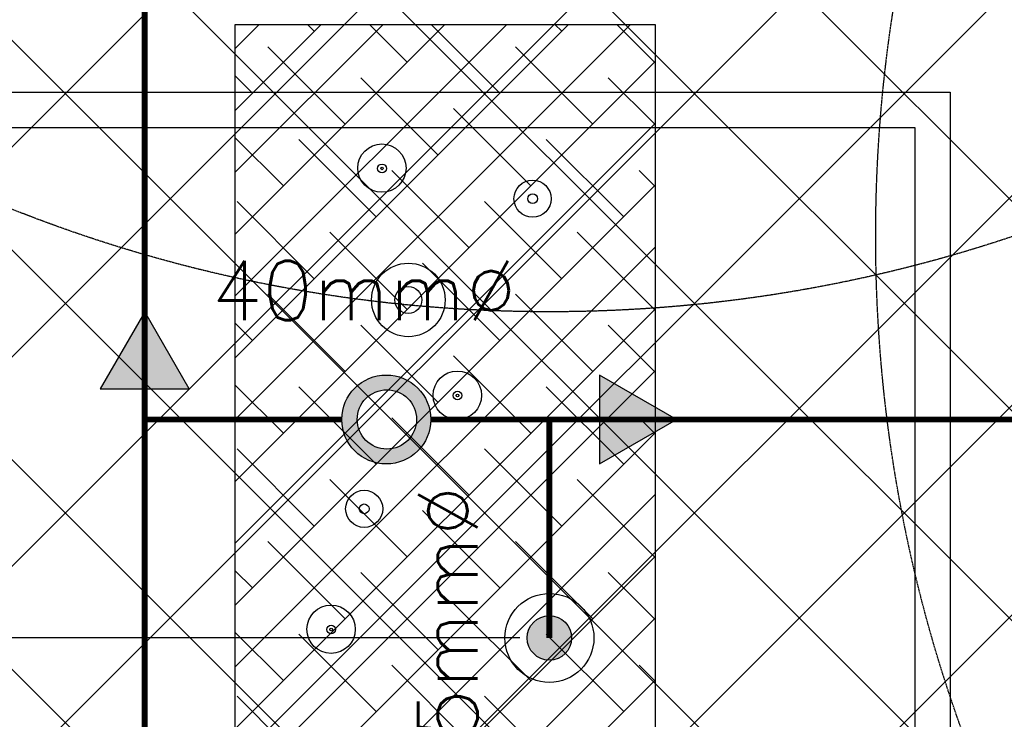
# Model space of a CAD drawing. Header units: millimetres. Extents: x -1753 to 37187, y -1972 to 14840.
# Tile 23 of 128: x 807 to 2467, y 6193 to 7373. Entities that reach past the tile are written whole.
import ezdxf
from ezdxf.enums import TextEntityAlignment as Align

# ---------------------------------------------------------------- set-up
doc = ezdxf.new("R2010")
doc.units = ezdxf.units.MM
doc.header["$LTSCALE"] = 2
doc.header["$MEASUREMENT"] = 0
doc.header["$PDMODE"] = 3
doc.linetypes.add('DASHED', pattern=[0.75, 0.5, -0.25])
doc.linetypes.add('HIDDEN', pattern=[0.375, 0.25, -0.125])
for name, color, linetype, true_color in [('FIRE-SPKLR-EQP', 1, 'Continuous', 0xff0000), ('FIRE-SPKLR-EQP-MPA-12SM-C', 3, 'HIDDEN', 0x00ff00), ('FIRE-SPKLR-PIPE', 1, 'Continuous', 0xff0000)]:
    doc.layers.add(name, color=color, linetype=linetype, true_color=true_color)
doc.layers.add('FIRE-SPKLR-TEXT', color=7, linetype='Continuous')
doc.layers.add('GREY SCALE', color=9, linetype='Continuous', lineweight=0, true_color=0x808080)
doc.styles.add('Romans', font='Romans.shx')
doc.styles.get("Standard").update_dxf_attribs({"font": 'times.ttf'})
doc.dimstyles.new('Closed_filled-Romans-100', dxfattribs={"dimtxt": 100, "dimasz": 100, "dimexe": 50, "dimexo": 50, "dimgap": 50, "dimtad": 1, "dimdec": 0, "dimzin": 0, "dimdsep": 46, "dimtxsty": 'Romans', "dimcen": 0.09, "dimadec": 0, "dimazin": 0, "dimtfac": 1, "dimtdec": 0, "dimtofl": 0, "dimtmove": 0, "dimatfit": 3, "dimfxl": 1, "dimtolj": 1, "dimtzin": 0, "dimarcsym": 0})

# ---------------------------------------------------------------- blocks, each defined once
blk = doc.blocks.new('SPKLR-EQP-PENDENT-68C')
at = {"layer": 'FIRE-SPKLR-EQP'}
h = blk.add_hatch(color=256, dxfattribs=at)
h.dxf.hatch_style = 1
h.paths.add_polyline_path([(37.5, 0, 1), (-37.5, 0, 1)])
for radius in [75, 37.5]:
    blk.add_circle((0, 0), radius, dxfattribs=at)
at = {"layer": 'FIRE-SPKLR-EQP-MPA-12SM-C', "linetype": 'DASHED'}
blk.add_circle((0, 0), 2450, dxfattribs=at)
blk = doc.blocks.new('SPKLR-PIPE-REDUCER')
at = {"layer": 'FIRE-SPKLR-EQP'}
h = blk.add_hatch(color=256, dxfattribs=at)
h.dxf.hatch_style = 1
h.paths.add_polyline_path([(79.9, 0), (-50, 75), (-50, -75)])
blk.add_lwpolyline([(79.9, 0), (-50, 75), (-50, -75)], close=True, dxfattribs=at)
blk = doc.blocks.new('*D76')
at = {"color": 0, "lineweight": -2, "transparency": 16777216}
for p, q in [((1650, 9330), (-1637.7, 9330)), ((-1587.7, 9230), (-1587.7, 6430)), ((1650, 6330), (-1637.7, 6330))]:
    blk.add_line(p, q, dxfattribs=at)
at = {"color": 0, "lineweight": -3, "transparency": 16777216}
for points in [[(-1604.4, 9230), (-1571, 9230), (-1587.7, 9330)], [(-1604.4, 6430), (-1571, 6430), (-1587.7, 6330)]]:
    blk.add_solid(points, dxfattribs=at)
at = {"layer": 'Defpoints', "color": 0, "lineweight": -3, "transparency": 16777216}
for p in [(1700, 9330), (-1587.7, 6330), (1700, 6330)]:
    blk.add_point(p, dxfattribs=at)
at = {"color": 0, "transparency": 16777216, "insert": (-1687.7, 7830), "char_height": 100, "attachment_point": 5, "rotation": 90, "style": 'Romans'}
blk.add_mtext('\\A1;3000', dxfattribs=at)
blk = doc.blocks.new('RCP LAYOUT')
at = {"layer": 'GREY SCALE', "lineweight": -3}
for p, q in [((200, 6564), (7016, 13380)), ((200, 6210.4), (7369.6, 13380)), ((200, 5856.9), (7723.1, 13380)), ((200, 5149.7), (8430.3, 13380)), ((200, 4796.2), (8783.8, 13380)), ((277.4, 4520), (9137.4, 13380)), ((630.9, 4520), (9490.9, 13380)), ((200, 5503.3), (5890.1, 11193.4)), ((5625.9, 3920), (200, 9345.9)), ((5272.4, 3920), (200, 8992.4)), ((4918.8, 3920), (200, 8638.8)), ((4565.3, 3920), (200, 8285.3)), ((4211.7, 3920), (200, 7931.7)), ((3945, 3833.2), (200, 7578.2)), ((1170.4, 7324), (1210.9, 7364.5)), ((1170.4, 7219.7), (1315.2, 7364.5)), ((1170.4, 7115.4), (1419.5, 7364.5)), ((1170.4, 7011.1), (1523.8, 7364.5)), ((1170.4, 6906.8), (1628.1, 7364.5)), ((1170.4, 6802.5), (1732.4, 7364.5)), ((1170.4, 6698.2), (1836.7, 7364.5)), ((1170.4, 7364.5), (1878.3, 7364.5)), ((1170.4, 4964.7), (1170.4, 7364.5)), ((1303.7, 7353), (1292.2, 7364.5)), ((1460.2, 7300.9), (1396.5, 7364.5)), ((1616.6, 7248.7), (1500.8, 7364.5)), ((1720.9, 7353), (1709.4, 7364.5)), ((1877.4, 7300.9), (1813.7, 7364.5)), ((1878.3, 7364.5), (1878.3, 4964.7)), ((1355.9, 7196.6), (1225.5, 7327)), ((1773.1, 7196.6), (1642.7, 7327)), ((1170.4, 6593.9), (1878.3, 7301.9)), ((1199.4, 7248.7), (1170.4, 7277.8)), ((1512.3, 7144.4), (1382, 7274.8)), ((1878.3, 7195.6), (1799.1, 7274.8)), ((200, 7250.6), (2375.8, 7250.6)), ((2375.8, 7250.6), (2375.8, 4841.2)), ((3945, 3479.6), (200, 7224.6)), ((1668.8, 7092.3), (1538.4, 7222.7)), ((260, 7190.6), (2315.8, 7190.6)), ((1170.4, 6489.6), (1878.3, 7197.6)), ((2315.8, 7190.6), (2315.8, 4901.2)), ((1251.6, 7092.3), (1170.4, 7173.5)), ((1408, 7040.1), (1277.7, 7170.5)), ((1825.2, 7040.1), (1694.8, 7170.5)), ((1564.5, 6988), (1434.1, 7118.4)), ((1878.3, 7091.3), (1851.3, 7118.4)), ((1170.4, 6385.3), (1878.3, 7093.3)), ((1303.7, 6935.8), (1173.4, 7066.2)), ((1720.9, 6935.8), (1590.5, 7066.2)), ((1460.2, 6883.7), (1329.8, 7014.1)), ((1877.4, 6883.7), (1747, 7014.1)), ((1170.4, 6281), (1878.3, 6989)), ((1616.6, 6831.5), (1486.3, 6961.9)), ((1355.9, 6779.4), (1225.5, 6909.8)), ((1773.1, 6779.4), (1642.7, 6909.8)), ((1170.4, 6176.7), (1878.3, 6884.7)), ((3801.1, 3270), (200, 6871.1)), ((1199.4, 6831.5), (1170.4, 6860.6)), ((1512.3, 6727.2), (1382, 6857.6)), ((1878.3, 6778.4), (1799.1, 6857.6)), ((1668.8, 6675.1), (1538.4, 6805.5)), ((1170.4, 6072.4), (1878.3, 6780.4)), ((1251.6, 6675.1), (1170.4, 6756.3)), ((1408, 6622.9), (1277.7, 6753.3)), ((1825.2, 6622.9), (1694.8, 6753.3)), ((1564.5, 6570.8), (1434.1, 6701.2)), ((1878.3, 6674.1), (1851.3, 6701.2)), ((1170.4, 5968.1), (1878.3, 6676.1)), ((1303.7, 6518.6), (1173.4, 6649)), ((1720.9, 6518.6), (1590.5, 6649)), ((1460.2, 6466.5), (1329.8, 6596.9)), ((1877.4, 6466.5), (1747, 6596.9)), ((1170.4, 5863.8), (1878.3, 6571.8)), ((1616.6, 6414.3), (1486.3, 6544.7)), ((1355.9, 6362.2), (1225.5, 6492.6)), ((1773.1, 6362.2), (1642.7, 6492.6)), ((1170.4, 5759.5), (1878.3, 6467.5)), ((1199.4, 6414.3), (1170.4, 6443.4)), ((1512.3, 6310), (1382, 6440.4)), ((1878.3, 6361.2), (1799.1, 6440.4)), ((1668.8, 6257.9), (1538.4, 6388.3)), ((1170.4, 5655.2), (1878.3, 6363.2)), ((1251.6, 6257.9), (1170.4, 6339.1)), ((1408, 6205.7), (1277.7, 6336.1)), ((1825.2, 6205.7), (1694.8, 6336.1)), ((1564.5, 6153.6), (1434.1, 6284)), ((1878.3, 6256.9), (1851.3, 6284)), ((1170.4, 5550.9), (1878.3, 6258.9)), ((1303.7, 6101.4), (1173.4, 6231.8)), ((1720.9, 6101.4), (1590.5, 6231.8))]:
    blk.add_line(p, q, dxfattribs=at)
for centre, radius in [((1417.6, 7122.3), 40.8), ((1417.8, 7121.8), 7.36), ((1417.8, 7121.9), 2.23), ((1671.6, 7070.7), 31.3), ((1671.6, 7070.7), 8.21), ((1462.2, 6900), 62), ((1462.2, 6900), 22.8), ((1544.8, 6739.2), 40.8), ((1545, 6738.7), 7.36), ((1544.9, 6738.8), 2.23), ((1387.8, 6547.7), 31.3), ((1387.8, 6547.7), 8.21), ((1332, 6344.6), 40.8), ((1332.1, 6344.1), 7.36), ((1332.1, 6344.2), 2.23)]:
    blk.add_circle(centre, radius, dxfattribs=at)
for tag, p in [('EXIT', (2198, 13730)), ('EXIT', (15225, 13730)), ('E', (15530, 8870)), ('E', (15530, 7670)), ('E', (15530, 5870)), ('E', (15530, 4670)), ('EXIT', (13114.9, 3718.6)), ('E', (11657, 3149.9)), ('E', (13457, 3149.9)), ('E', (15257, 3149.7)), ('E', (16457.4, 3149.8)), ('EXIT', (15988.3, 2270)), ('E', (1505, 1600)), ('E', (2705, 1600)), ('E', (3905, 1600)), ('E', (5105, 1600)), ('E', (6305, 1600)), ('E', (7505, 1600)), ('E', (8705, 1600)), ('E', (11657, 1349.9)), ('E', (13557, 1350)), ('E', (14757, 1350)), ('EXIT', (6723.5, 950))]:
    blk.add_attdef(tag, text='', height=100, dxfattribs=at).set_placement(p, align=Align.MIDDLE_CENTER)
blk.add_attdef('E', text='', height=100, rotation=44.9147, dxfattribs=at).set_placement((13564.5, 5892.8), align=Align.MIDDLE_CENTER)

msp = doc.modelspace()

# ---------------------------------------------------------------- hatches: boundary and pattern name
at = {"layer": 'FIRE-SPKLR-EQP'}
h = msp.add_hatch(color=256, dxfattribs=at)
h.dxf.hatch_style = 1
h.paths.add_polyline_path([(1350, 6698.4, 1), (1500, 6698.4, 1)])
h.paths.add_polyline_path([(1476, 6698.5, -1), (1376, 6698.5, -1)], flags=16)

# ---------------------------------------------------------------- linework, layer by layer
for centre, radius in [((1425, 6698.4), 75), ((1426, 6698.5), 50)]:
    msp.add_circle(centre, radius, dxfattribs=at)
at = {"layer": 'FIRE-SPKLR-PIPE'}
msp.add_lwpolyline([(1017.9, 706.4, 10, 10, 0), (1017.9, 12591.3, 10, 10, 0)], format="xyseb", dxfattribs=at)
at = {"layer": 'FIRE-SPKLR-PIPE', "lineweight": -3, "const_width": 10}
for points in [[(1350, 6698.4), (1017.9, 6698.4)], [(1500, 6698.4), (4350, 6698.4)], [(1700, 6330), (1700, 6698.4)]]:
    msp.add_lwpolyline(points, dxfattribs=at)

# ---------------------------------------------------------------- block references
at = {"layer": 'FIRE-SPKLR-EQP'}
for name, p in [('SPKLR-EQP-PENDENT-68C', (1700, 9330)), ('SPKLR-EQP-PENDENT-68C', (4700, 9330)), ('SPKLR-EQP-PENDENT-68C', (4700, 7007.3)), ('SPKLR-EQP-PENDENT-68C', (1700, 6330)), ('SPKLR-PIPE-REDUCER', (1834.6, 6698.4)), ('SPKLR-EQP-PENDENT-68C', (4700, 3966.2))]:
    msp.add_blockref(name, p, dxfattribs=at)
at = {"layer": 'FIRE-SPKLR-EQP', "rotation": 90}
msp.add_blockref('SPKLR-PIPE-REDUCER', (1017.9, 6800.2), dxfattribs=at)
at = {"layer": 'GREY SCALE', "lineweight": -3}
msp.add_blockref('RCP LAYOUT', (0, 0), dxfattribs=at)

# ---------------------------------------------------------------- texts
at = {"layer": 'FIRE-SPKLR-TEXT', "insert": (1387.5, 6915.7), "char_height": 100, "attachment_point": 5}
msp.add_mtext_dynamic_manual_height_columns('\\pxqc;{\\Fromans|c0;40mm%%C}', width=1000, gutter_width=15540.7, heights=[500], dxfattribs=at)
at = {"layer": 'FIRE-SPKLR-TEXT', "insert": (1528.7, 6330), "char_height": 100, "attachment_point": 5, "rotation": 90}
msp.add_mtext_dynamic_manual_height_columns('\\pxqc;{\\Fromans|c0;25mm%%C}', width=1000, gutter_width=15540.7, heights=[500], dxfattribs=at)

# ---------------------------------------------------------------- dimensions: what is measured, and where the dimension line sits
dim = msp.add_linear_dim(base=(-1587.7, 6330), p1=(1700, 9330), p2=(1700, 6330), angle=90, dimstyle='Closed_filled-Romans-100')
dim.commit()
dim.dimension.update_dxf_attribs({"geometry": '*D76', "text_midpoint": (-1587.7, 7830), "dimtype": 160})

doc.saveas('drawing.dxf')
